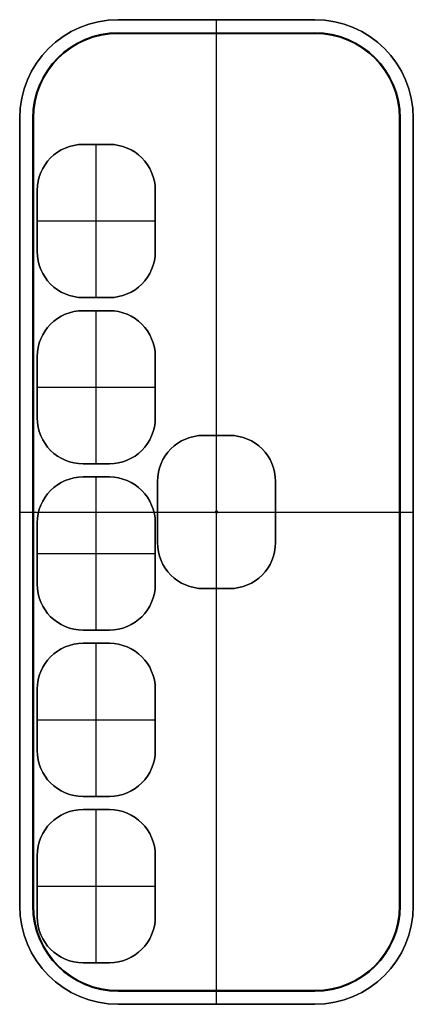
# Model space of a CAD drawing. Header units: millimetres. Extents: x -180 to 180, y -450 to 450.
import ezdxf

# ---------------------------------------------------------------- set-up
doc = ezdxf.new("R2010")
doc.units = ezdxf.units.MM
doc.layers.add('Default', color=7, linetype='Continuous', true_color=0x000000)

msp = doc.modelspace()

# ---------------------------------------------------------------- linework, layer by layer
at = {"layer": 'Default', "color": 37, "true_color": 0x95612d}
for p, q in [((-90, 450), (90, 450)), ((0, 450, -70), (0, 450, 70)), ((0, 438, -70), (0, 450, -70)), ((0, 438, 70), (0, 450, 70)), ((-90, 438), (90, 438)), ((0, 438, -70), (0, 438, 70)), ((-180, 360), (-180, -360)), ((-168, 360), (-168, -360)), ((168, -360), (168, 360)), ((180, -360), (180, 360)), ((-180, 0, -70), (-180, 0, 70)), ((-180, 0, -70), (-168, 0, -70)), ((-180, 0, 70), (-168, 0, 70)), ((-168, 0, -70), (-168, 0, 70)), ((168, 0, -70), (180, 0, -70)), ((168, 0, 70), (180, 0, 70)), ((168, 0, -70), (168, 0, 70)), ((180, 0, -70), (180, 0, 70)), ((-90, -438), (90, -438)), ((0, -450, -70), (0, -438, -70)), ((0, -450, 70), (0, -438, 70)), ((0, -438, 70), (0, -438, -70)), ((-90, -450), (90, -450)), ((0, -450, 70), (0, -450, -70))]:
    msp.add_line(p, q, dxfattribs=at)
at = {"layer": 'Default', "color": 250, "true_color": 0x292a29}
for p, q in [((-90, 437.5, -30), (90, 437.5, -30)), ((0, 437.5, -36), (0, 437.5, -24)), ((0, -437.5, -36), (0, 437.5, -36)), ((0, -437.5, -24), (0, 437.5, -24)), ((-167.5, 360, -30), (-167.5, -360, -30)), ((167.5, -360, -30), (167.5, 360, -30)), ((-167.5, 0, -36), (-167.5, 0, -24)), ((-167.5, 0, -36), (167.5, 0, -36)), ((-167.5, 0, -24), (167.5, 0, -24)), ((167.5, 0, -36), (167.5, 0, -24)), ((-90, -437.5, -30), (90, -437.5, -30)), ((0, -437.5, -24), (0, -437.5, -36))]:
    msp.add_line(p, q, dxfattribs=at)
at = {"layer": 'Default', "color": 250, "true_color": 0x252625}
for p, q in [((-122, 336, -42), (-98, 336, -42)), ((-110, 336, -48), (-110, 336, -36)), ((-110, 196, -48), (-110, 336, -48)), ((-110, 196, -36), (-110, 336, -36)), ((-164, 294, -42), (-164, 238, -42)), ((-56, 238, -42), (-56, 294, -42)), ((-164, 266, -48), (-164, 266, -36)), ((-164, 266, -48), (-56, 266, -48)), ((-164, 266, -36), (-56, 266, -36)), ((-56, 266, -48), (-56, 266, -36)), ((-122, 196, -42), (-98, 196, -42)), ((-110, 196, -36), (-110, 196, -48)), ((-122, 184, -42), (-98, 184, -42)), ((-110, 184, -48), (-110, 184, -36)), ((-110, 44, -48), (-110, 184, -48)), ((-110, 44, -36), (-110, 184, -36)), ((-164, 142, -42), (-164, 86, -42)), ((-56, 86, -42), (-56, 142, -42)), ((-164, 114, -48), (-164, 114, -36)), ((-164, 114, -48), (-56, 114, -48)), ((-164, 114, -36), (-56, 114, -36)), ((-56, 114, -48), (-56, 114, -36)), ((-122, 44, -42), (-98, 44, -42)), ((-110, 44, -36), (-110, 44, -48)), ((-122, 32, -42), (-98, 32, -42)), ((-110, 32, -48), (-110, 32, -36)), ((-110, -108, -48), (-110, 32, -48)), ((-110, -108, -36), (-110, 32, -36)), ((-164, -10, -42), (-164, -66, -42)), ((-56, -66, -42), (-56, -10, -42)), ((-164, -38, -48), (-164, -38, -36)), ((-164, -38, -48), (-56, -38, -48)), ((-164, -38, -36), (-56, -38, -36)), ((-56, -38, -48), (-56, -38, -36)), ((-122, -108, -42), (-98, -108, -42)), ((-110, -108, -36), (-110, -108, -48)), ((-122, -120, -42), (-98, -120, -42)), ((-110, -120, -48), (-110, -120, -36)), ((-110, -260, -48), (-110, -120, -48)), ((-110, -260, -36), (-110, -120, -36)), ((-164, -162, -42), (-164, -218, -42)), ((-56, -218, -42), (-56, -162, -42)), ((-164, -190, -48), (-164, -190, -36)), ((-164, -190, -48), (-56, -190, -48)), ((-164, -190, -36), (-56, -190, -36)), ((-56, -190, -48), (-56, -190, -36)), ((-122, -260, -42), (-98, -260, -42)), ((-110, -260, -36), (-110, -260, -48)), ((-122, -272, -42), (-98, -272, -42)), ((-110, -272, -48), (-110, -272, -36)), ((-110, -412, -48), (-110, -272, -48)), ((-110, -412, -36), (-110, -272, -36)), ((-164, -314, -42), (-164, -370, -42)), ((-56, -370, -42), (-56, -314, -42)), ((-164, -342, -48), (-164, -342, -36)), ((-164, -342, -48), (-56, -342, -48)), ((-164, -342, -36), (-56, -342, -36)), ((-56, -342, -48), (-56, -342, -36)), ((-122, -412, -42), (-98, -412, -42)), ((-110, -412, -36), (-110, -412, -48))]:
    msp.add_line(p, q, dxfattribs=at)
at = {"layer": 'Default', "color": 254, "true_color": 0xe5e5e5}
for p, q in [((-12, 70), (12, 70)), ((0, 70, -6), (0, 70, 6)), ((0, -70, -6), (0, 70, -6)), ((0, -70, 6), (0, 70, 6)), ((-54, 28), (-54, -28)), ((54, -28), (54, 28)), ((-54, 0, -6), (-54, 0, 6)), ((-54, 0, -6), (54, 0, -6)), ((-54, 0, 6), (54, 0, 6)), ((54, 0, -6), (54, 0, 6)), ((-12, -70), (12, -70)), ((0, -70, 6), (0, -70, -6))]:
    msp.add_line(p, q, dxfattribs=at)
at = {"layer": 'Default', "color": 253, "true_color": 0xa0a0a0}
for p, q in [((-1, 0), (-1, 0, 220)), ((-1, 0), (1, 0)), ((-1, 0, 220), (1, 0, 220)), ((0, 1), (0, 1, 220)), ((0, -1), (0, 1)), ((0, -1, 220), (0, 1, 220)), ((1, 0), (1, 0, 220)), ((0, -1), (0, -1, 220))]:
    msp.add_line(p, q, dxfattribs=at)
for centre in [(0, 0), (0, 0, 110)]:
    msp.add_circle(centre, 1, dxfattribs=at)
at = {"layer": 'Default', "color": 253, "true_color": 0xa0a0a0, "extrusion": (0, 0, -1)}
msp.add_circle((0, 0, -220), 1, dxfattribs=at)
at = {"layer": 'Default', "color": 37, "true_color": 0x95612d}
for centre, radius, start, end in [((-90, 360, -70), 90, 90, 180), ((-90, 360), 90, 90, 180), ((90, 360, -70), 90, 0, 90), ((90, 360), 90, 0, 90), ((-90, 360), 78, 90, 180), ((90, 360), 78, 0, 90), ((-90, -360, -70), 90, 180, 270), ((-90, -360), 90, 180, 270), ((-90, -360), 78, 180, 270), ((90, -360, -70), 90, 270, 0), ((90, -360), 90, 270, 0), ((90, -360), 78, 270, 0)]:
    msp.add_arc(centre, radius, start, end, dxfattribs=at)
at = {"layer": 'Default', "color": 37, "true_color": 0x95612d, "extrusion": (0, 0, -1)}
for centre, radius, start, end in [((90, 360, -70), 90, 0, 90), ((-90, 360, -70), 90, 90, 180), ((90, 360, 70), 78, 0, 90), ((90, 360, -70), 78, 0, 90), ((-90, 360, 70), 78, 90, 180), ((-90, 360, -70), 78, 90, 180), ((90, -360, -70), 90, 270, 0), ((90, -360, 70), 78, 270, 0), ((90, -360, -70), 78, 270, 0), ((-90, -360, -70), 90, 180, 270), ((-90, -360, 70), 78, 180, 270), ((-90, -360, -70), 78, 180, 270)]:
    msp.add_arc(centre, radius, start, end, dxfattribs=at)
at = {"layer": 'Default', "color": 250, "true_color": 0x292a29}
for centre, start, end in [((-90, 360, -36), 90, 180), ((-90, 360, -30), 90, 180), ((90, 360, -36), 0, 90), ((90, 360, -30), 0, 90), ((-90, -360, -36), 180, 270), ((-90, -360, -30), 180, 270), ((90, -360, -36), 270, 0), ((90, -360, -30), 270, 0)]:
    msp.add_arc(centre, 77.5, start, end, dxfattribs=at)
at = {"layer": 'Default', "color": 250, "true_color": 0x292a29, "extrusion": (0, 0, -1)}
for centre, start, end in [((90, 360, 24), 0, 90), ((-90, 360, 24), 90, 180), ((90, -360, 24), 270, 0), ((-90, -360, 24), 180, 270)]:
    msp.add_arc(centre, 77.5, start, end, dxfattribs=at)
at = {"layer": 'Default', "color": 250, "true_color": 0x252625}
for centre, start, end in [((-122, 294, -48), 90, 180), ((-122, 294, -42), 90, 180), ((-98, 294, -48), 0, 90), ((-98, 294, -42), 0, 90), ((-122, 238, -48), 180, 270), ((-122, 238, -42), 180, 270), ((-98, 238, -48), 270, 0), ((-98, 238, -42), 270, 0), ((-122, 142, -48), 90, 180), ((-122, 142, -42), 90, 180), ((-98, 142, -48), 0, 90), ((-98, 142, -42), 0, 90), ((-122, 86, -48), 180, 270), ((-122, 86, -42), 180, 270), ((-98, 86, -48), 270, 0), ((-98, 86, -42), 270, 0), ((-122, -10, -48), 90, 180), ((-122, -10, -42), 90, 180), ((-98, -10, -48), 0, 90), ((-98, -10, -42), 0, 90), ((-122, -66, -48), 180, 270), ((-122, -66, -42), 180, 270), ((-98, -66, -48), 270, 0), ((-98, -66, -42), 270, 0), ((-122, -162, -48), 90, 180), ((-122, -162, -42), 90, 180), ((-98, -162, -48), 0, 90), ((-98, -162, -42), 0, 90), ((-122, -218, -48), 180, 270), ((-122, -218, -42), 180, 270), ((-98, -218, -48), 270, 0), ((-98, -218, -42), 270, 0), ((-122, -314, -48), 90, 180), ((-122, -314, -42), 90, 180), ((-98, -314, -48), 0, 90), ((-98, -314, -42), 0, 90), ((-122, -370, -48), 180, 270), ((-122, -370, -42), 180, 270), ((-98, -370, -48), 270, 0), ((-98, -370, -42), 270, 0)]:
    msp.add_arc(centre, 42, start, end, dxfattribs=at)
at = {"layer": 'Default', "color": 250, "true_color": 0x252625, "extrusion": (0, 0, -1)}
for centre, start, end in [((122, 294, 36), 0, 90), ((98, 294, 36), 90, 180), ((122, 238, 36), 270, 0), ((98, 238, 36), 180, 270), ((122, 142, 36), 0, 90), ((98, 142, 36), 90, 180), ((122, 86, 36), 270, 0), ((98, 86, 36), 180, 270), ((122, -10, 36), 0, 90), ((98, -10, 36), 90, 180), ((122, -66, 36), 270, 0), ((98, -66, 36), 180, 270), ((122, -162, 36), 0, 90), ((98, -162, 36), 90, 180), ((122, -218, 36), 270, 0), ((98, -218, 36), 180, 270), ((122, -314, 36), 0, 90), ((98, -314, 36), 90, 180), ((122, -370, 36), 270, 0), ((98, -370, 36), 180, 270)]:
    msp.add_arc(centre, 42, start, end, dxfattribs=at)
at = {"layer": 'Default', "color": 254, "true_color": 0xe5e5e5}
for centre, start, end in [((-12, 28, -6), 90, 180), ((-12, 28), 90, 180), ((12, 28, -6), 0, 90), ((12, 28), 0, 90), ((-12, -28, -6), 180, 270), ((-12, -28), 180, 270), ((12, -28, -6), 270, 0), ((12, -28), 270, 0)]:
    msp.add_arc(centre, 42, start, end, dxfattribs=at)
at = {"layer": 'Default', "color": 254, "true_color": 0xe5e5e5, "extrusion": (0, 0, -1)}
for centre, start, end in [((12, 28, -6), 0, 90), ((-12, 28, -6), 90, 180), ((12, -28, -6), 270, 0), ((-12, -28, -6), 180, 270)]:
    msp.add_arc(centre, 42, start, end, dxfattribs=at)
at = {"layer": 'Default', "color": 37, "true_color": 0x95612d}
for points in [[(90, 450, -70), (0, 450, -70), (-90, 450, -70)], [(-90, 450, -70), (-90, 450), (-90, 450, 70)], [(-90, 450, 70), (0, 450, 70), (90, 450, 70)], [(90, 450, -70), (90, 450), (90, 450, 70)], [(-90, 438, -70), (0, 438, -70), (90, 438, -70)], [(-90, 438, 70), (0, 438, 70), (90, 438, 70)], [(-90, 438, 70), (-90, 438), (-90, 438, -70)], [(90, 438, 70), (90, 438), (90, 438, -70)], [(-180, 360, -70), (-180, 360), (-180, 360, 70)], [(-168, 360, 70), (-168, 360), (-168, 360, -70)], [(168, 360, 70), (168, 360), (168, 360, -70)], [(180, 360, -70), (180, 360), (180, 360, 70)], [(-180, 360, -70), (-180, 0, -70), (-180, -360, -70)], [(-180, -360, 70), (-180, 0, 70), (-180, 360, 70)], [(-168, -360, -70), (-168, 0, -70), (-168, 360, -70)], [(-168, -360, 70), (-168, 0, 70), (-168, 360, 70)], [(168, 360, -70), (168, 0, -70), (168, -360, -70)], [(168, 360, 70), (168, 0, 70), (168, -360, 70)], [(180, -360, -70), (180, 0, -70), (180, 360, -70)], [(180, 360, 70), (180, 0, 70), (180, -360, 70)], [(-180, -360, -70), (-180, -360), (-180, -360, 70)], [(-168, -360, 70), (-168, -360), (-168, -360, -70)], [(168, -360, 70), (168, -360), (168, -360, -70)], [(180, -360, -70), (180, -360), (180, -360, 70)], [(90, -438, -70), (0, -438, -70), (-90, -438, -70)], [(90, -438, 70), (0, -438, 70), (-90, -438, 70)], [(-90, -438, 70), (-90, -438), (-90, -438, -70)], [(90, -438, -70), (90, -438), (90, -438, 70)], [(-90, -450, -70), (-90, -450), (-90, -450, 70)], [(-90, -450, -70), (0, -450, -70), (90, -450, -70)], [(90, -450, 70), (0, -450, 70), (-90, -450, 70)], [(90, -450, 70), (90, -450), (90, -450, -70)]]:
    msp.add_open_spline(points, degree=2, dxfattribs=at)
at = {"layer": 'Default', "color": 250, "true_color": 0x292a29}
for points in [[(90, 437.5, -36), (0, 437.5, -36), (-90, 437.5, -36)], [(-90, 437.5, -36), (-90, 437.5, -30), (-90, 437.5, -24)], [(-90, 437.5, -24), (0, 437.5, -24), (90, 437.5, -24)], [(90, 437.5, -36), (90, 437.5, -30), (90, 437.5, -24)], [(-167.5, 360, -36), (-167.5, 360, -30), (-167.5, 360, -24)], [(167.5, 360, -36), (167.5, 360, -30), (167.5, 360, -24)], [(-167.5, 360, -36), (-167.5, 0, -36), (-167.5, -360, -36)], [(-167.5, -360, -24), (-167.5, 0, -24), (-167.5, 360, -24)], [(167.5, -360, -36), (167.5, 0, -36), (167.5, 360, -36)], [(167.5, 360, -24), (167.5, 0, -24), (167.5, -360, -24)], [(-167.5, -360, -36), (-167.5, -360, -30), (-167.5, -360, -24)], [(167.5, -360, -36), (167.5, -360, -30), (167.5, -360, -24)], [(-90, -437.5, -36), (-90, -437.5, -30), (-90, -437.5, -24)], [(-90, -437.5, -36), (0, -437.5, -36), (90, -437.5, -36)], [(90, -437.5, -24), (0, -437.5, -24), (-90, -437.5, -24)], [(90, -437.5, -24), (90, -437.5, -30), (90, -437.5, -36)]]:
    msp.add_open_spline(points, degree=2, dxfattribs=at)
at = {"layer": 'Default', "color": 250, "true_color": 0x252625}
for points in [[(-98, 336, -48), (-110, 336, -48), (-122, 336, -48)], [(-122, 336, -48), (-122, 336, -42), (-122, 336, -36)], [(-122, 336, -36), (-110, 336, -36), (-98, 336, -36)], [(-98, 336, -48), (-98, 336, -42), (-98, 336, -36)], [(-164, 294, -48), (-164, 294, -42), (-164, 294, -36)], [(-164, 294, -48), (-164, 266, -48), (-164, 238, -48)], [(-164, 238, -36), (-164, 266, -36), (-164, 294, -36)], [(-56, 238, -48), (-56, 266, -48), (-56, 294, -48)], [(-56, 294, -48), (-56, 294, -42), (-56, 294, -36)], [(-56, 294, -36), (-56, 266, -36), (-56, 238, -36)], [(-164, 238, -48), (-164, 238, -42), (-164, 238, -36)], [(-56, 238, -48), (-56, 238, -42), (-56, 238, -36)], [(-122, 196, -48), (-122, 196, -42), (-122, 196, -36)], [(-122, 196, -48), (-110, 196, -48), (-98, 196, -48)], [(-98, 196, -36), (-110, 196, -36), (-122, 196, -36)], [(-98, 196, -36), (-98, 196, -42), (-98, 196, -48)], [(-98, 184, -48), (-110, 184, -48), (-122, 184, -48)], [(-122, 184, -48), (-122, 184, -42), (-122, 184, -36)], [(-122, 184, -36), (-110, 184, -36), (-98, 184, -36)], [(-98, 184, -48), (-98, 184, -42), (-98, 184, -36)], [(-164, 142, -48), (-164, 142, -42), (-164, 142, -36)], [(-164, 142, -48), (-164, 114, -48), (-164, 86, -48)], [(-164, 86, -36), (-164, 114, -36), (-164, 142, -36)], [(-56, 86, -48), (-56, 114, -48), (-56, 142, -48)], [(-56, 142, -48), (-56, 142, -42), (-56, 142, -36)], [(-56, 142, -36), (-56, 114, -36), (-56, 86, -36)], [(-164, 86, -48), (-164, 86, -42), (-164, 86, -36)], [(-56, 86, -48), (-56, 86, -42), (-56, 86, -36)], [(-122, 44, -48), (-122, 44, -42), (-122, 44, -36)], [(-122, 44, -48), (-110, 44, -48), (-98, 44, -48)], [(-98, 44, -36), (-110, 44, -36), (-122, 44, -36)], [(-98, 44, -36), (-98, 44, -42), (-98, 44, -48)], [(-98, 32, -48), (-110, 32, -48), (-122, 32, -48)], [(-122, 32, -48), (-122, 32, -42), (-122, 32, -36)], [(-122, 32, -36), (-110, 32, -36), (-98, 32, -36)], [(-98, 32, -48), (-98, 32, -42), (-98, 32, -36)], [(-164, -10, -48), (-164, -10, -42), (-164, -10, -36)], [(-164, -10, -48), (-164, -38, -48), (-164, -66, -48)], [(-164, -66, -36), (-164, -38, -36), (-164, -10, -36)], [(-56, -66, -48), (-56, -38, -48), (-56, -10, -48)], [(-56, -10, -48), (-56, -10, -42), (-56, -10, -36)], [(-56, -10, -36), (-56, -38, -36), (-56, -66, -36)], [(-164, -66, -48), (-164, -66, -42), (-164, -66, -36)], [(-56, -66, -48), (-56, -66, -42), (-56, -66, -36)], [(-122, -108, -48), (-122, -108, -42), (-122, -108, -36)], [(-122, -108, -48), (-110, -108, -48), (-98, -108, -48)], [(-98, -108, -36), (-110, -108, -36), (-122, -108, -36)], [(-98, -108, -36), (-98, -108, -42), (-98, -108, -48)], [(-98, -120, -48), (-110, -120, -48), (-122, -120, -48)], [(-122, -120, -48), (-122, -120, -42), (-122, -120, -36)], [(-122, -120, -36), (-110, -120, -36), (-98, -120, -36)], [(-98, -120, -48), (-98, -120, -42), (-98, -120, -36)], [(-164, -162, -48), (-164, -162, -42), (-164, -162, -36)], [(-164, -162, -48), (-164, -190, -48), (-164, -218, -48)], [(-164, -218, -36), (-164, -190, -36), (-164, -162, -36)], [(-56, -218, -48), (-56, -190, -48), (-56, -162, -48)], [(-56, -162, -48), (-56, -162, -42), (-56, -162, -36)], [(-56, -162, -36), (-56, -190, -36), (-56, -218, -36)], [(-164, -218, -48), (-164, -218, -42), (-164, -218, -36)], [(-56, -218, -48), (-56, -218, -42), (-56, -218, -36)], [(-122, -260, -48), (-122, -260, -42), (-122, -260, -36)], [(-122, -260, -48), (-110, -260, -48), (-98, -260, -48)], [(-98, -260, -36), (-110, -260, -36), (-122, -260, -36)], [(-98, -260, -36), (-98, -260, -42), (-98, -260, -48)], [(-98, -272, -48), (-110, -272, -48), (-122, -272, -48)], [(-122, -272, -48), (-122, -272, -42), (-122, -272, -36)], [(-122, -272, -36), (-110, -272, -36), (-98, -272, -36)], [(-98, -272, -48), (-98, -272, -42), (-98, -272, -36)], [(-164, -314, -48), (-164, -314, -42), (-164, -314, -36)], [(-164, -314, -48), (-164, -342, -48), (-164, -370, -48)], [(-164, -370, -36), (-164, -342, -36), (-164, -314, -36)], [(-56, -370, -48), (-56, -342, -48), (-56, -314, -48)], [(-56, -314, -48), (-56, -314, -42), (-56, -314, -36)], [(-56, -314, -36), (-56, -342, -36), (-56, -370, -36)], [(-164, -370, -48), (-164, -370, -42), (-164, -370, -36)], [(-56, -370, -48), (-56, -370, -42), (-56, -370, -36)], [(-122, -412, -48), (-122, -412, -42), (-122, -412, -36)], [(-122, -412, -48), (-110, -412, -48), (-98, -412, -48)], [(-98, -412, -36), (-110, -412, -36), (-122, -412, -36)], [(-98, -412, -36), (-98, -412, -42), (-98, -412, -48)]]:
    msp.add_open_spline(points, degree=2, dxfattribs=at)
at = {"layer": 'Default', "color": 254, "true_color": 0xe5e5e5}
for points in [[(12, 70, -6), (0, 70, -6), (-12, 70, -6)], [(-12, 70, -6), (-12, 70), (-12, 70, 6)], [(-12, 70, 6), (0, 70, 6), (12, 70, 6)], [(12, 70, -6), (12, 70), (12, 70, 6)], [(-54, 28, -6), (-54, 28), (-54, 28, 6)], [(-54, 28, -6), (-54, 0, -6), (-54, -28, -6)], [(-54, -28, 6), (-54, 0, 6), (-54, 28, 6)], [(54, -28, -6), (54, 0, -6), (54, 28, -6)], [(54, 28, -6), (54, 28), (54, 28, 6)], [(54, 28, 6), (54, 0, 6), (54, -28, 6)], [(-54, -28, -6), (-54, -28), (-54, -28, 6)], [(54, -28, -6), (54, -28), (54, -28, 6)], [(-12, -70, -6), (-12, -70), (-12, -70, 6)], [(-12, -70, -6), (0, -70, -6), (12, -70, -6)], [(12, -70, 6), (0, -70, 6), (-12, -70, 6)], [(12, -70, 6), (12, -70), (12, -70, -6)]]:
    msp.add_open_spline(points, degree=2, dxfattribs=at)

doc.saveas('drawing.dxf')
